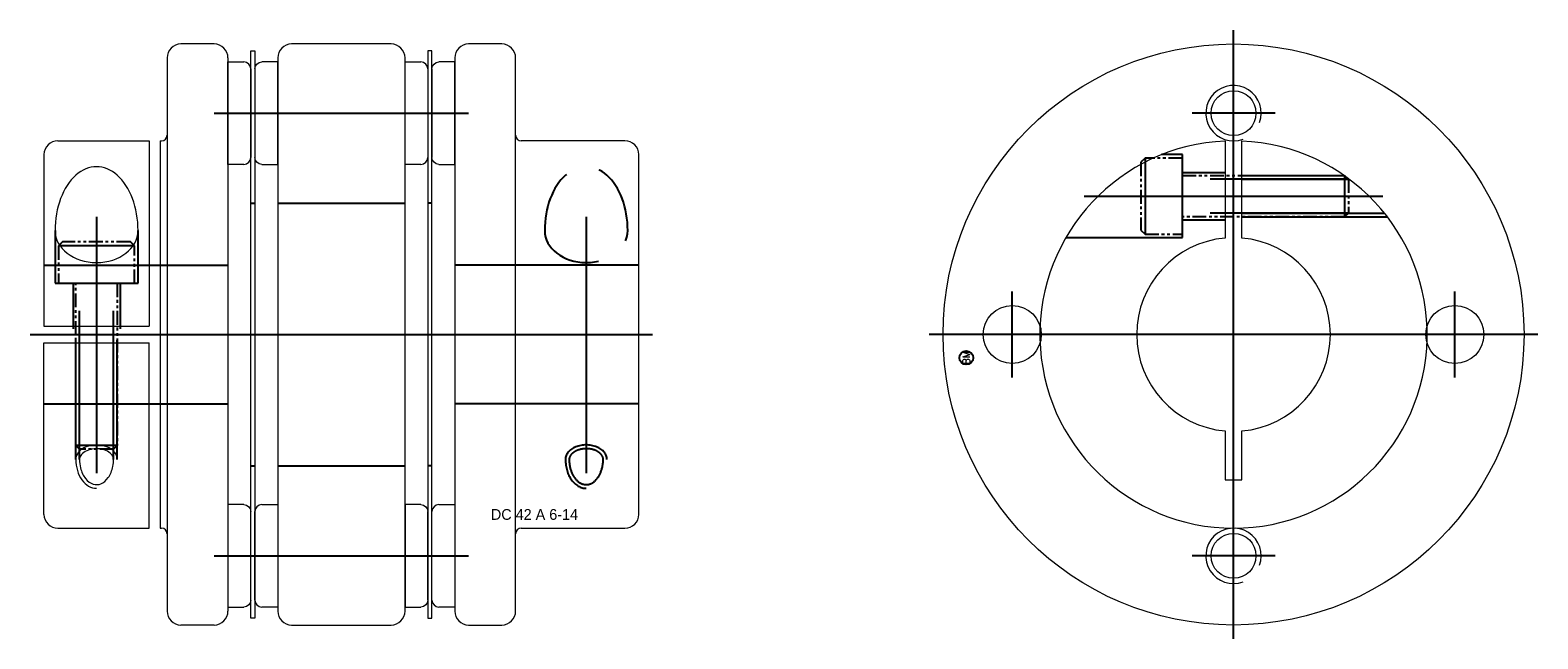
# Model space of a CAD drawing. Extents: x -14 to 95, y -22 to 22.
import ezdxf
from ezdxf.enums import TextEntityAlignment as Align

# ---------------------------------------------------------------- set-up
doc = ezdxf.new("R2010")
doc.units = 0
doc.header["$LTSCALE"] = 8
for name, pattern in [('CENTER', [50.8, 31.75, -6.35, 6.35, -6.35]), ('HIDDEN', [9.525, 6.35, -3.175]), ('PHANTOM', [2.5, 1.25, -0.25, 0.25, -0.25, 0.25, -0.25])]:
    doc.linetypes.add(name, pattern=pattern)
doc.layers.get('0').update_dxf_attribs({"linetype": 'CONTINUOUS', "lineweight": 18})
for name, color, linetype in [('BOM', 6, 'CONTINUOUS'), ('CENTER', 1, 'CENTER'), ('HIDDEN', 2, 'HIDDEN'), ('PHANTOM', 6, 'PHANTOM')]:
    doc.layers.add(name, color=color, linetype=linetype)
doc.layers.add('THIN', color=3, linetype='CONTINUOUS', lineweight=5)
doc.styles.add('ADESK1', font='romans')

# ---------------------------------------------------------------- blocks, each defined once
blk = doc.blocks.new('MCLBM2')
blk.add_circle((0, 0), 0.5)
at = {"style": 'ADESK1'}
blk.add_text('BM', height=0.5, dxfattribs=at).set_placement((0, 0), align=Align.MIDDLE)
at = {"style": 'ADESK1', "flags": 1}
for tag, p in [('NAME', (0, -1)), ('ENAME', (0, -2)), ('SPEC', (0, -3)), ('MATERIAL', (0, -4)), ('QTY', (0, -5)), ('WEIGHT', (0, -6)), ('PRICE', (0, -7)), ('REMARK', (0, -8)), ('USER1', (0, -9)), ('USER2', (0, -10)), ('USER3', (0, -11)), ('USER4', (0, -12)), ('USER5', (0, -13)), ('USER6', (0, -14))]:
    blk.add_attdef(tag, p, '', height=0.5, dxfattribs=at)

msp = doc.modelspace()

# ---------------------------------------------------------------- linework, layer by layer
for p, q in [((-1, 21), (-3.4, 21)), ((11.8, 21), (4.6, 21)), ((19.8, 21), (17.4, 21)), ((-4.4, 20), (-4.4, -20)), ((0, 20), (0, -20)), ((0, 19.7), (1.15, 19.7)), ((0, 12.3), (0, 19.7)), ((1.65, 20.5), (1.95, 20.5)), ((1.65, -20.5), (1.65, 20.5)), ((1.95, 20.5), (1.95, -20.5)), ((3.6, 20), (3.6, -20)), ((12.8, -20), (12.8, 20)), ((12.8, 19.7), (13.95, 19.7)), ((12.8, 12.3), (12.8, 19.7)), ((16.4, 20), (16.4, -20)), ((20.8, -20), (20.8, 20)), ((1.65, 19.2), (1.65, 12.8)), ((14.45, 19.2), (14.45, 12.8)), ((-12.3, 14), (-5.7, 14)), ((-5.7, 14), (-5.7, 0.6)), ((-4.9, 14), (-4.9, -14)), ((-4.9, 14), (-4.8, 14)), ((28.7, 14), (21.2, 14)), ((72.1, 13.99), (72.1, 6.97)), ((73.3, 6.97), (73.3, 13.99)), ((-13.3, 13), (-13.3, 0.6)), ((1.15, 12.3), (0, 12.3)), ((13.95, 12.3), (12.8, 12.3)), ((29.7, -13), (29.7, 13)), ((-13.3, 0.6), (-5.7, 0.6)), ((-13.3, -0.6), (-5.7, -0.6)), ((-13.3, -13), (-13.3, -0.6)), ((-5.7, -14), (-5.7, -0.6)), ((1.95, -19.2), (1.95, -12.8)), ((2.45, -12.3), (3.6, -12.3)), ((3.6, -12.3), (3.6, -19.7)), ((14.75, -19.2), (14.75, -12.8)), ((15.25, -12.3), (16.4, -12.3)), ((16.4, -12.3), (16.4, -19.7)), ((-12.3, -14), (-5.7, -14)), ((-4.9, -14), (-4.8, -14)), ((21.2, -14), (28.7, -14)), ((1.95, -20.5), (1.65, -20.5)), ((3.6, -19.7), (2.45, -19.7)), ((16.4, -19.7), (15.25, -19.7)), ((-1, -21), (-3.4, -21)), ((4.6, -21), (11.8, -21)), ((17.4, -21), (19.8, -21))]:
    msp.add_line(p, q)
at = {"extrusion": (1.22461e-16, -2.99932e-32, -1)}
for p, q in [((3.6, 19.7), (2.45, 19.7)), ((3.6, 12.3), (3.6, 19.7)), ((14.75, 20.5), (14.45, 20.5)), ((14.45, 20.5), (14.45, -20.5)), ((14.75, -20.5), (14.75, 20.5)), ((16.4, 19.7), (15.25, 19.7)), ((16.4, 12.3), (16.4, 19.7)), ((1.95, 19.2), (1.95, 12.8)), ((14.75, 19.2), (14.75, 12.8)), ((2.45, 12.3), (3.6, 12.3)), ((15.25, 12.3), (16.4, 12.3)), ((13.95, -12.3), (12.8, -12.3)), ((12.8, -12.3), (12.8, -19.7)), ((14.45, -19.2), (14.45, -12.8)), ((12.8, -19.7), (13.95, -19.7)), ((14.45, -20.5), (14.75, -20.5))]:
    msp.add_line(p, q, dxfattribs=at)
at = {"extrusion": (-2.99932e-32, -1.22461e-16, -1)}
for p, q in [((1.15, -12.3), (0, -12.3)), ((0, -12.3), (0, -19.7)), ((1.65, -19.2), (1.65, -12.8)), ((0, -19.7), (1.15, -19.7))]:
    msp.add_line(p, q, dxfattribs=at)
msp.add_lwpolyline([(72.1, -6.97), (72.1, -10.5), (73.3, -10.5), (73.3, -6.97)])
for centre, radius in [((72.7, 0), 21), ((72.7, 16), 1.62), ((56.7, 0), 2.1), ((88.7, 0), 2.1), ((72.7, -16), 1.62)]:
    msp.add_circle(centre, radius)
for centre, radius, start, end in [((-3.4, 20), 1, 90, 180), ((-1, 20), 1, 0, 90), ((4.6, 20), 1, 90, 180), ((11.8, 20), 1, 0, 90), ((17.4, 20), 1, 90, 180), ((19.8, 20), 1, 0, 90), ((1.15, 19.2), 0.5, 0, 90), ((13.95, 19.2), 0.5, 0, 90), ((-4.8, 14.4), 0.4, 270, 0), ((21.2, 14.4), 0.4, 180, 270), ((-12.3, 13), 1, 90, 180), ((28.7, 13), 1, 0, 90), ((72.7, 0), 14, 92.4563, 87.5437), ((1.15, 12.8), 0.5, 270, 0), ((13.95, 12.8), 0.5, 270, 0), ((72.7, 0), 7, 94.9171, 265.0829), ((72.7, 0), 7, 274.9171, 85.0829), ((-12.3, -13), 1, 180, 270), ((2.45, -12.8), 0.5, 90, 180), ((15.25, -12.8), 0.5, 90, 180), ((28.7, -13), 1, 270, 0), ((-4.8, -14.4), 0.4, 0, 90), ((21.2, -14.4), 0.4, 90, 180), ((2.45, -19.2), 0.5, 180, 270), ((15.25, -19.2), 0.5, 180, 270), ((-3.4, -20), 1, 180, 270), ((-1, -20), 1, 270, 0), ((4.6, -20), 1, 180, 270), ((11.8, -20), 1, 270, 0), ((17.4, -20), 1, 180, 270), ((19.8, -20), 1, 270, 0)]:
    msp.add_arc(centre, radius, start, end)
at = {"extrusion": (1.22461e-16, -2.99932e-32, -1)}
for centre, start, end in [((-2.45, 19.2), 0, 90), ((-15.25, 19.2), 0, 90), ((-2.45, 12.8), 270, 0), ((-15.25, 12.8), 270, 0), ((-13.95, -12.8), 90, 180), ((-13.95, -19.2), 180, 270)]:
    msp.add_arc(centre, 0.5, start, end, dxfattribs=at)
at = {"extrusion": (-2.99932e-32, -1.22461e-16, -1)}
for centre, start, end in [((-1.15, -12.8), 90, 180), ((-1.15, -19.2), 180, 270)]:
    msp.add_arc(centre, 0.5, start, end, dxfattribs=at)
at = {"ltscale": 0.1}
for major_axis, ratio, start_param, end_param in [((0, 4.62), 0.649519, 4.712389, 7.853982), ((3, 0), 0.7698, 3.141593, 6.283185)]:
    msp.add_ellipse((-9.5, 7.51), major_axis=major_axis, ratio=ratio, start_param=start_param, end_param=end_param, dxfattribs=at)
for points, knots in [([(-8.27, -9.03), (-8.27, -8.93), (-8.3, -8.83), (-8.45, -8.62), (-8.56, -8.52), (-8.85, -8.36), (-9.03, -8.3), (-9.42, -8.25), (-9.63, -8.25), (-10.01, -8.32), (-10.18, -8.38), (-10.47, -8.55), (-10.58, -8.65), (-10.7, -8.85), (-10.73, -8.94), (-10.73, -9.03)], [0, 0, 0, 0, 0.453778, 0.453778, 0.907556, 0.907556, 1.361335, 1.361335, 1.815113, 1.815113, 2.268891, 2.268891, 2.722669, 2.722669, 3.141593, 3.141593, 3.141593, 3.141593]), ([(-10.73, -9.03), (-10.73, -9.24), (-10.71, -9.44), (-10.59, -9.94), (-10.46, -10.21), (-10.13, -10.62), (-9.94, -10.75), (-9.56, -10.87), (-9.37, -10.87), (-8.99, -10.71), (-8.81, -10.56), (-8.5, -10.12), (-8.38, -9.84), (-8.29, -9.37), (-8.27, -9.2), (-8.27, -9.03)], [1.570796, 1.570796, 1.570796, 1.570796, 1.894652, 1.894652, 2.404787, 2.404787, 2.914922, 2.914922, 3.425058, 3.425058, 3.935193, 3.935193, 4.445328, 4.445328, 4.712389, 4.712389, 4.712389, 4.712389])]:
    msp.add_open_spline(points, degree=3, knots=knots, dxfattribs=at)
at = {"layer": 'CENTER'}
for p, q in [((72.7, -22), (72.7, 22)), ((72.7, 13), (72.7, 19)), ((-1, 16), (17.4, 16)), ((75.7, 16), (69.7, 16)), ((61.9, 10), (83.5, 10)), ((-9.5, 8.51), (-9.5, -10.03)), ((25.9, 8.51), (25.9, -10.03)), ((56.7, -3.1), (56.7, 3.1)), ((88.7, -3.1), (88.7, 3.1)), ((-14.3, 0), (30.7, 0)), ((94.7, 0), (50.7, 0)), ((59.8, 0), (53.6, 0)), ((91.8, 0), (85.6, 0)), ((72.7, -19), (72.7, -13)), ((75.7, -16), (69.7, -16))]:
    msp.add_line(p, q, dxfattribs=at)
at = {"layer": 'CENTER', "extrusion": (-2.99932e-32, -1.22461e-16, -1)}
msp.add_line((-1, -16), (17.4, -16), dxfattribs=at)
at = {"layer": 'HIDDEN'}
for p, q in [((69, 11.7), (72.1, 11.7)), ((73.3, 11.5), (80.68, 11.5)), ((73.3, 11.23), (81.06, 11.23)), ((1.65, 9.5), (1.95, 9.5)), ((3.6, 9.5), (12.8, 9.5)), ((14.75, 9.5), (14.45, 9.5)), ((73.3, 8.77), (83.61, 8.77)), ((69, 8.3), (72.1, 8.3)), ((73.3, 8.5), (83.82, 8.5)), ((-12.5, 7.51), (-12.5, 3.7)), ((-6.5, 3.7), (-6.5, 7.51)), ((-13.3, 5), (0, 5)), ((29.7, 5), (16.4, 5)), ((-12.5, 3.7), (-6.5, 3.7)), ((-11.2, 3.7), (-11.2, 0.4)), ((-7.8, 3.7), (-7.8, 0.4)), ((-11, -9.03), (-11, -0.4)), ((-10.73, -9.03), (-10.73, -0.4)), ((-8.27, -9.03), (-8.27, -0.4)), ((-8, -9.03), (-8, -0.4))]:
    msp.add_line(p, q, dxfattribs=at)
at = {"layer": 'HIDDEN', "extrusion": (-2.99932e-32, -1.22461e-16, -1)}
for p, q in [((-13.3, -5), (0, -5)), ((29.7, -5), (16.4, -5)), ((1.65, -9.5), (1.95, -9.5)), ((3.6, -9.5), (12.8, -9.5)), ((14.75, -9.5), (14.45, -9.5))]:
    msp.add_line(p, q, dxfattribs=at)
at = {"layer": 'HIDDEN'}
msp.add_lwpolyline([(60.58, 7), (69, 7), (69, 13), (67.5, 13)], dxfattribs=at)
at = {"layer": 'HIDDEN', "ltscale": 0.1}
for centre, major_axis, ratio, start_param, end_param in [((25.9, 7.51), (0, 4.62), 0.649519, 4.712389, 7.853982), ((25.9, 7.51), (3, 0), 0.7698, 3.141593, 6.283185), ((25.9, -9.03), (1.5, 0), 0.697764, 0, 3.141593), ((25.9, -9.03), (0, 2.09), 0.716575, 1.570796, 3.141593)]:
    msp.add_ellipse(centre, major_axis=major_axis, ratio=ratio, start_param=start_param, end_param=end_param, dxfattribs=at)
for points, knots in [([(27.13, -9.03), (27.13, -8.93), (27.1, -8.83), (26.95, -8.62), (26.84, -8.52), (26.55, -8.36), (26.37, -8.3), (25.98, -8.25), (25.77, -8.25), (25.39, -8.32), (25.22, -8.38), (24.93, -8.55), (24.82, -8.65), (24.7, -8.85), (24.67, -8.94), (24.67, -9.03)], [0, 0, 0, 0, 0.453778, 0.453778, 0.907556, 0.907556, 1.361335, 1.361335, 1.815113, 1.815113, 2.268891, 2.268891, 2.722669, 2.722669, 3.141593, 3.141593, 3.141593, 3.141593]), ([(24.67, -9.03), (24.67, -9.24), (24.69, -9.44), (24.81, -9.94), (24.94, -10.21), (25.27, -10.62), (25.46, -10.75), (25.84, -10.87), (26.03, -10.87), (26.41, -10.71), (26.59, -10.56), (26.9, -10.12), (27.02, -9.84), (27.11, -9.37), (27.13, -9.2), (27.13, -9.03)], [1.570796, 1.570796, 1.570796, 1.570796, 1.894652, 1.894652, 2.404787, 2.404787, 2.914922, 2.914922, 3.425058, 3.425058, 3.935193, 3.935193, 4.445328, 4.445328, 4.712389, 4.712389, 4.712389, 4.712389])]:
    msp.add_open_spline(points, degree=3, knots=knots, dxfattribs=at)
at = {"layer": 'PHANTOM'}
for p, q in [((66.3, 12.75), (66.3, 7.25)), ((81, 11.23), (69, 11.23)), ((80.73, 11.5), (80.73, 8.5)), ((81, 8.77), (69, 8.77)), ((-6.75, 6.4), (-12.25, 6.4)), ((-10.73, -8.3), (-10.73, 3.7)), ((-8.27, -8.3), (-8.27, 3.7)), ((-8, -8.03), (-11, -8.03))]:
    msp.add_line(p, q, dxfattribs=at)
at = {"layer": 'PHANTOM', "ltscale": 0.1}
for points in [[(69, 12.75), (66.3, 12.75), (66, 12.45), (66, 7.55), (66.3, 7.25), (69, 7.25)], [(-6.75, 3.7), (-6.75, 6.4), (-7.05, 6.7), (-11.95, 6.7), (-12.25, 6.4), (-12.25, 3.7)]]:
    msp.add_lwpolyline(points, close=True, dxfattribs=at)
for points in [[(69, 11.5), (80.73, 11.5), (81, 11.23), (81, 8.77), (80.73, 8.5), (69, 8.5)], [(-8, 3.7), (-8, -8.03), (-8.27, -8.3), (-10.73, -8.3), (-11, -8.03), (-11, 3.7)]]:
    msp.add_lwpolyline(points, dxfattribs=at)
at = {"layer": 'THIN'}
for centre in [(72.7, 16), (72.7, -16)]:
    msp.add_arc(centre, 2, 340, 290, dxfattribs=at)
at = {"layer": 'THIN', "ltscale": 0.1}
for major_axis, ratio, start_param in [((1.5, 0), 0.697764, 0), ((0, 2.09), 0.716575, 1.570796)]:
    msp.add_ellipse((-9.5, -9.03), major_axis=major_axis, ratio=ratio, start_param=start_param, end_param=3.141593, dxfattribs=at)

# ---------------------------------------------------------------- block references
at = {"layer": 'BOM', "rotation": 90}
msp.add_blockref('MCLBM2', (53.38, -1.68), dxfattribs=at)

# ---------------------------------------------------------------- texts
at = {"ltscale": 0.6, "insert": (19.01, -12.62), "char_height": 0.7776, "attachment_point": 1}
msp.add_mtext('DC 42 A 6-14', dxfattribs=at)

doc.saveas('drawing.dxf')
